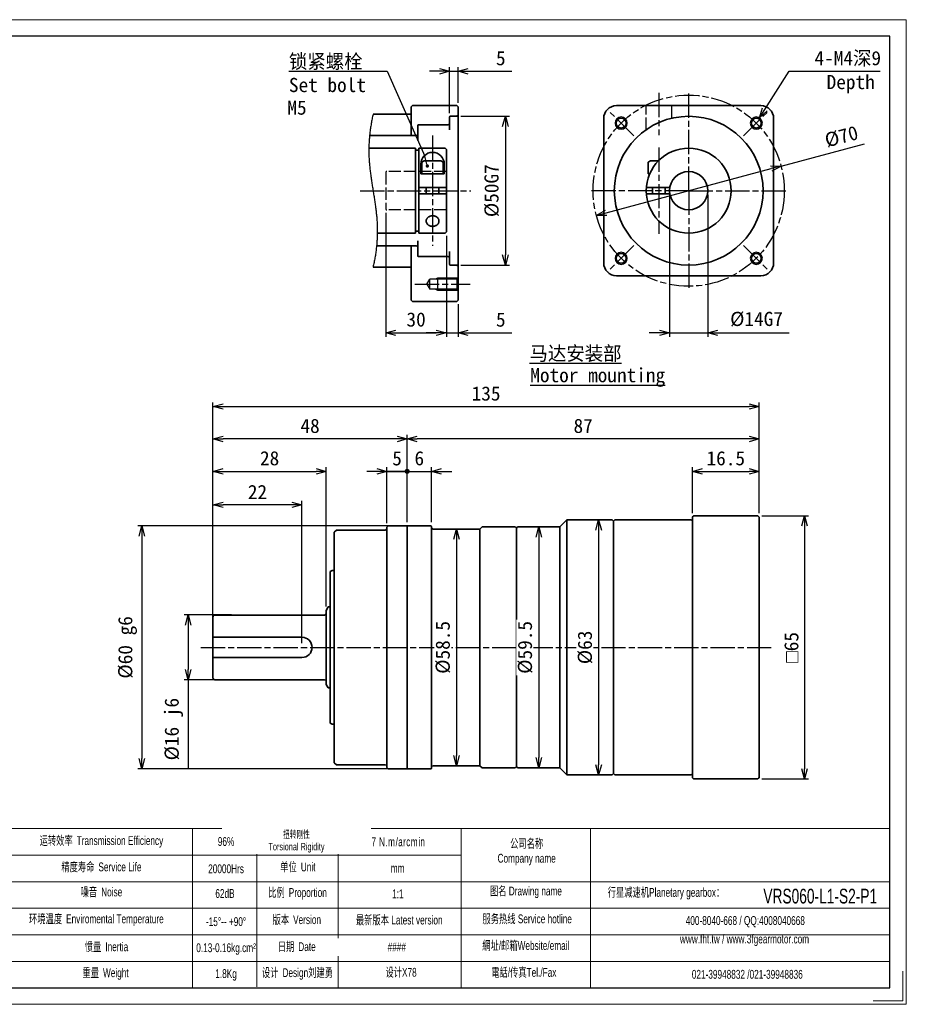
# Model space of a CAD drawing. Header units: millimetres. Extents: x 128 to 472, y 87 to 330.
# Tile 2 of 2: x 253 to 472, y 87 to 330. Entities that reach past the tile are written whole.
import ezdxf
from ezdxf.enums import TextEntityAlignment as Align

# ---------------------------------------------------------------- set-up
doc = ezdxf.new("R2010")
doc.units = ezdxf.units.MM
doc.linetypes.add('AM_ISO02W050x2', pattern=[3.75, 3, -0.75])
doc.linetypes.add('AM_ISO08W050x2', pattern=[9, 6, -0.75, 1.5, -0.75])
for name, color, linetype, lineweight in [('AM_0', 7, 'Continuous', 50), ('AM_1', 131, 'Continuous', 35), ('AM_5', 3, 'Continuous', 25), ('AM_7', 4, 'AM_ISO08W050x2', 25), ('SLD-0', 7, 'Continuous', 18), ('SYMBOL_VR', 7, 'Continuous', 25), ('图框_外框线', 7, 'Continuous', 18)]:
    doc.layers.add(name, color=color, linetype=linetype, lineweight=lineweight)
doc.styles.add('标准', font='arial.ttf', dxfattribs={"width": 0.667})
doc.dimstyles.new('AM_JIS$0', dxfattribs={"dimtxt": 3.5, "dimasz": 2.5, "dimexe": 1, "dimexo": 1, "dimgap": 1.5, "dimtad": 3, "dimdec": 3, "dimdsep": 46, "dimtxsty": 'Standard', "dimblk": 'OPEN30', "dimcen": 0, "dimclrd": 256, "dimclre": 256, "dimclrt": 2, "dimadec": 3, "dimazin": 2, "dimtp": 0.1, "dimtm": 0.1, "dimtfac": 0.71, "dimtdec": 3, "dimtmove": 0, "dimatfit": 3, "dimldrblk": 'OPEN30', "dimfxl": 1, "dimlwd": -1, "dimlwe": -1, "dimarcsym": 1})

# ---------------------------------------------------------------- blocks, each defined once
blk = doc.blocks.new('_Open30')
at = {"color": 0, "linetype": 'ByBlock', "lineweight": -2}
for p, q in [((-1, 0.268), (0, 0)), ((0, 0), (-1, -0.268)), ((0, 0), (-1, 0))]:
    blk.add_line(p, q, dxfattribs=at)
blk = doc.blocks.new('A3-123_アダプタタイプ_ブッシュ無し')
at = {"layer": 'SYMBOL_VR'}
h = blk.add_hatch(color=3, dxfattribs=at)
edge = h.paths.add_edge_path(flags=0)
edge.add_arc((-114.71, -34.03), 0.446, 0, 360)
at = {"layer": 'SYMBOL_VR', "color": 3}
for p, q in [((-109.22, -20.96), (-109.22, -9.63)), ((-107.12, -18.44), (-107.12, -9.63)), ((-148.93, -10.63), (-124.67, -10.63)), ((-124.67, -10.63), (-115.37, -31.62)), ((-111.72, -10.63), (-114.22, -10.63)), ((-109.22, -10.63), (-107.12, -10.63)), ((-104.62, -10.63), (-93.87, -10.63)), ((-31.27, -20.04), (-25.31, -10.63)), ((-25.31, -10.63), (-2.81, -10.63)), ((-128.25, -21.8), (-128.32, -22.1)), ((-128.19, -21.51), (-128.25, -21.8)), ((-128.13, -21.22), (-128.19, -21.51)), ((-106.44, -21.75), (-94.44, -21.75)), ((-128.69, -24.15), (-128.73, -24.44)), ((-128.64, -23.85), (-128.69, -24.15)), ((-128.59, -23.56), (-128.64, -23.85)), ((-128.54, -23.27), (-128.59, -23.56)), ((-128.49, -22.97), (-128.54, -23.27)), ((-128.43, -22.68), (-128.49, -22.97)), ((-128.37, -22.39), (-128.43, -22.68)), ((-128.32, -22.1), (-128.37, -22.39)), ((-95.44, -24.25), (-95.44, -56.01)), ((-128.99, -26.52), (-129.02, -26.81)), ((-128.96, -26.22), (-128.99, -26.52)), ((-128.93, -25.92), (-128.96, -26.22)), ((-128.89, -25.63), (-128.93, -25.92)), ((-128.86, -25.33), (-128.89, -25.63)), ((-128.82, -25.03), (-128.86, -25.33)), ((-128.78, -24.74), (-128.82, -25.03)), ((-128.73, -24.44), (-128.78, -24.74)), ((-129.17, -29.19), (-129.18, -29.49)), ((-129.16, -28.89), (-129.17, -29.19)), ((-129.15, -28.6), (-129.16, -28.89)), ((-129.13, -28.3), (-129.15, -28.6)), ((-129.11, -28), (-129.13, -28.3)), ((-129.09, -27.7), (-129.11, -28)), ((-129.07, -27.41), (-129.09, -27.7)), ((-129.05, -27.11), (-129.07, -27.41)), ((-129.02, -26.81), (-129.05, -27.11)), ((-27.29, -34.03), (-6.66, -28.52)), ((-129.18, -29.49), (-129.18, -29.78)), ((-129.18, -29.78), (-129.18, -30.08)), ((-129.18, -30.08), (-129.18, -30.38)), ((-129.18, -30.38), (-129.18, -30.68)), ((-129.18, -30.68), (-129.17, -30.97)), ((-129.17, -30.97), (-129.17, -31.27)), ((-129.17, -31.27), (-129.15, -31.57)), ((-129.15, -31.57), (-129.14, -31.86)), ((-129.14, -31.86), (-129.13, -32.16)), ((-129.13, -32.16), (-129.11, -32.45)), ((-129.11, -32.45), (-129.09, -32.75)), ((-129.09, -32.75), (-129.07, -33.05)), ((-129.07, -33.05), (-129.04, -33.34)), ((-129.04, -33.34), (-129.02, -33.64)), ((-129.02, -33.64), (-128.99, -33.93)), ((-128.99, -33.93), (-128.96, -34.23)), ((-128.96, -34.23), (-128.93, -34.52)), ((-128.93, -34.52), (-128.9, -34.82)), ((-128.9, -34.82), (-128.86, -35.12)), ((-128.86, -35.12), (-128.83, -35.41)), ((-128.83, -35.41), (-128.79, -35.71)), ((-128.79, -35.71), (-128.75, -36)), ((-128.75, -36), (-128.71, -36.3)), ((-128.71, -36.3), (-128.67, -36.59)), ((-70.54, -45.58), (-29.71, -34.67)), ((-128.67, -36.59), (-128.63, -36.89)), ((-128.63, -36.89), (-128.59, -37.18)), ((-128.59, -37.18), (-128.54, -37.48)), ((-128.54, -37.48), (-128.5, -37.77)), ((-128.5, -37.77), (-128.45, -38.07)), ((-128.45, -38.07), (-128.41, -38.36)), ((-128.41, -38.36), (-128.36, -38.65)), ((-128.36, -38.65), (-128.32, -38.95)), ((-128.32, -38.95), (-128.27, -39.24)), ((-128.27, -39.24), (-128.22, -39.54)), ((-128.22, -39.54), (-128.18, -39.83)), ((-128.18, -39.83), (-128.13, -40.13)), ((-128.13, -40.13), (-128.08, -40.42)), ((-128.08, -40.42), (-128.04, -40.72)), ((-128.04, -40.72), (-127.99, -41.01)), ((-127.99, -41.01), (-127.94, -41.31)), ((-127.94, -41.31), (-127.9, -41.6)), ((-54.85, -41.13), (-54.85, -76.23)), ((-45.4, -41.13), (-45.4, -76.23)), ((-127.9, -41.6), (-127.85, -41.9)), ((-127.85, -41.9), (-127.8, -42.19)), ((-127.8, -42.19), (-127.76, -42.49)), ((-127.76, -42.49), (-127.72, -42.78)), ((-127.72, -42.78), (-127.67, -43.07)), ((-127.67, -43.07), (-127.63, -43.37)), ((-127.63, -43.37), (-127.59, -43.66)), ((-127.59, -43.66), (-127.55, -43.96)), ((-127.55, -43.96), (-127.51, -44.25)), ((-127.51, -44.25), (-127.47, -44.55)), ((-127.47, -44.55), (-127.43, -44.85)), ((-127.43, -44.85), (-127.4, -45.14)), ((-127.4, -45.14), (-127.36, -45.44)), ((-127.36, -45.44), (-127.33, -45.73)), ((-127.33, -45.73), (-127.3, -46.03)), ((-127.3, -46.03), (-127.27, -46.32)), ((-124.98, -45.64), (-124.98, -76.23)), ((-127.27, -46.32), (-127.24, -46.62)), ((-127.24, -46.62), (-127.22, -46.91)), ((-127.22, -46.91), (-127.19, -47.21)), ((-127.19, -47.21), (-127.17, -47.51)), ((-127.17, -47.51), (-127.15, -47.8)), ((-127.15, -47.8), (-127.13, -48.1)), ((-127.13, -48.1), (-127.12, -48.39)), ((-127.12, -48.39), (-127.1, -48.69)), ((-127.1, -48.69), (-127.09, -48.99)), ((-127.09, -51.07), (-127.1, -51.36)), ((-127.09, -48.99), (-127.08, -49.28)), ((-127.08, -50.77), (-127.09, -51.07)), ((-127.08, -49.28), (-127.08, -49.58)), ((-127.08, -49.58), (-127.08, -49.88)), ((-127.08, -49.88), (-127.08, -50.17)), ((-127.08, -50.17), (-127.08, -50.47)), ((-127.08, -50.47), (-127.08, -50.77)), ((-127.24, -53.44), (-127.26, -53.74)), ((-127.21, -53.15), (-127.24, -53.44)), ((-127.19, -52.85), (-127.21, -53.15)), ((-127.16, -52.55), (-127.19, -52.85)), ((-127.14, -52.26), (-127.16, -52.55)), ((-127.13, -51.96), (-127.14, -52.26)), ((-127.11, -51.66), (-127.13, -51.96)), ((-127.1, -51.36), (-127.11, -51.66)), ((-110.01, -51.32), (-110.01, -76.23)), ((-110.01, -51.32), (-110.01, -76.23)), ((-127.53, -55.81), (-127.57, -56.11)), ((-127.48, -55.52), (-127.53, -55.81)), ((-127.44, -55.22), (-127.48, -55.52)), ((-127.4, -54.93), (-127.44, -55.22)), ((-127.36, -54.63), (-127.4, -54.93)), ((-127.33, -54.33), (-127.36, -54.63)), ((-127.3, -54.04), (-127.33, -54.33)), ((-127.26, -53.74), (-127.3, -54.04)), ((-127.94, -58.16), (-128, -58.45)), ((-127.88, -57.87), (-127.94, -58.16)), ((-127.83, -57.58), (-127.88, -57.87)), ((-127.77, -57.28), (-127.83, -57.58)), ((-127.72, -56.99), (-127.77, -57.28)), ((-127.67, -56.7), (-127.72, -56.99)), ((-127.62, -56.4), (-127.67, -56.7)), ((-127.57, -56.11), (-127.62, -56.4)), ((-128.07, -58.74), (-128.13, -59.03)), ((-128, -58.45), (-128.07, -58.74)), ((-106.44, -58.51), (-94.44, -58.51)), ((-114.83, -63.23), (-114.12, -62)), ((-114.83, -63.23), (-114.12, -64.46)), ((-107.32, -62), (-114.12, -62)), ((-114.12, -64.46), (-114.12, -62)), ((-112.12, -64.73), (-112.12, -61.73)), ((-107.32, -64.46), (-114.12, -64.46)), ((-107.12, -68.16), (-107.12, -76.23)), ((-122.48, -75.23), (-112.51, -75.23)), ((-112.51, -75.23), (-115.01, -75.23)), ((-110.01, -75.23), (-107.12, -75.23)), ((-104.62, -75.23), (-93.87, -75.23)), ((-57.35, -75.23), (-59.85, -75.23)), ((-54.85, -75.23), (-45.4, -75.23)), ((-42.9, -75.23), (-25.32, -75.23))]:
    blk.add_line(p, q, dxfattribs=at)
at = {"layer": 'SYMBOL_VR', "color": 4, "linetype": 'AM_ISO08W050x2'}
for p, q in [((-57.48, -15.97), (-57.48, -26.43)), ((-50.12, -40.13), (-50.12, -15.97)), ((-63.65, -26.6), (-70.02, -20.24)), ((-36.6, -26.6), (-30.23, -20.24)), ((-113.43, -26.47), (-113.43, -53.78)), ((-57.48, -29.48), (-57.48, -50.78)), ((-131.28, -40.13), (-103.97, -40.13)), ((-107.12, -40.13), (-107.12, -40.13)), ((-50.12, -40.13), (-74.28, -40.13)), ((-50.12, -40.13), (-25.97, -40.13)), ((-50.12, -40.13), (-50.12, -64.28)), ((-63.65, -53.66), (-70.02, -60.02)), ((-36.6, -53.66), (-30.23, -60.02)), ((-117.83, -63.23), (-104.12, -63.23))]:
    blk.add_line(p, q, dxfattribs=at)
at = {"layer": 'SYMBOL_VR', "color": 4, "lineweight": 35}
for p, q in [((-118.36, -19.12), (-118.68, -19.44)), ((-118.68, -19.44), (-118.68, -26.47)), ((-107.44, -19.12), (-118.36, -19.12)), ((-107.44, -19.12), (-107.12, -19.44)), ((-107.12, -19.44), (-107.12, -67.16)), ((-67.98, -19.12), (-32.27, -19.12)), ((-118.68, -21.22), (-128.13, -21.22)), ((-107.44, -21.75), (-109.01, -21.75)), ((-107.12, -21.43), (-107.44, -21.75)), ((-117.1, -24.06), (-117.1, -27.73)), ((-109.54, -23.85), (-116.89, -23.85)), ((-109.22, -23.53), (-109.54, -23.85)), ((-109.22, -21.96), (-109.22, -25.11)), ((-71.13, -22.27), (-71.13, -57.98)), ((-29.12, -22.27), (-29.12, -57.98)), ((-117.42, -26.47), (-128.99, -26.47)), ((-117.42, -26.47), (-117.1, -26.16)), ((-117.63, -29.63), (-129.18, -29.63)), ((-117.63, -29.63), (-117.63, -50.63)), ((-116.84, -30.15), (-117.63, -30.15)), ((-110.33, -29.63), (-116.84, -29.63)), ((-116.84, -29.63), (-116.84, -50.63)), ((-110.33, -29.63), (-110.01, -29.94)), ((-110.01, -29.94), (-110.01, -50.32)), ((-116.31, -33.56), (-116.31, -35.93)), ((-116.05, -33.09), (-115.51, -32.78)), ((-116.05, -33.09), (-116.05, -35.93)), ((-111.35, -32.78), (-115.51, -32.78)), ((-110.8, -33.09), (-111.35, -32.78)), ((-110.8, -33.09), (-110.8, -35.93)), ((-110.54, -33.56), (-110.54, -35.93)), ((-60.1, -33.09), (-59.56, -32.78)), ((-60.1, -33.09), (-60.1, -35.93)), ((-59.56, -32.78), (-57.62, -32.78)), ((-110.54, -35.93), (-116.31, -35.93)), ((-60.1, -35.93), (-59.75, -35.93)), ((-110.01, -39.34), (-116.84, -39.34)), ((-110.01, -40.92), (-116.84, -40.92)), ((-115, -39.34), (-115, -40.92)), ((-111.85, -39.34), (-111.85, -40.92)), ((-60.6, -39.34), (-54.78, -39.34)), ((-60.6, -40.92), (-54.78, -40.92)), ((-59.05, -39.34), (-59.05, -40.92)), ((-55.9, -39.34), (-55.9, -40.92)), ((-114.99, -47.51), (-115, -47.63)), ((-115, -47.63), (-114.99, -47.74)), ((-114.98, -47.4), (-114.99, -47.51)), ((-114.99, -47.74), (-114.98, -47.86)), ((-114.95, -47.29), (-114.98, -47.4)), ((-114.98, -47.86), (-114.95, -47.97)), ((-114.91, -47.18), (-114.95, -47.29)), ((-114.95, -47.97), (-114.91, -48.08)), ((-114.85, -47.07), (-114.91, -47.18)), ((-114.91, -48.08), (-114.85, -48.18)), ((-114.79, -46.97), (-114.85, -47.07)), ((-114.85, -48.18), (-114.79, -48.28)), ((-114.72, -46.88), (-114.79, -46.97)), ((-114.79, -48.28), (-114.72, -48.38)), ((-114.63, -46.78), (-114.72, -46.88)), ((-114.72, -48.38), (-114.63, -48.47)), ((-114.54, -46.7), (-114.63, -46.78)), ((-114.63, -48.47), (-114.54, -48.56)), ((-114.44, -46.62), (-114.54, -46.7)), ((-114.54, -48.56), (-114.44, -48.63)), ((-114.33, -46.55), (-114.44, -46.62)), ((-114.44, -48.63), (-114.33, -48.7)), ((-114.21, -46.49), (-114.33, -46.55)), ((-114.09, -46.44), (-114.21, -46.49)), ((-113.96, -46.39), (-114.09, -46.44)), ((-113.83, -46.36), (-113.96, -46.39)), ((-113.7, -46.34), (-113.83, -46.36)), ((-113.56, -46.32), (-113.7, -46.34)), ((-113.43, -46.32), (-113.56, -46.32)), ((-113.29, -46.32), (-113.43, -46.32)), ((-113.15, -46.34), (-113.29, -46.32)), ((-113.02, -46.36), (-113.15, -46.34)), ((-112.89, -46.39), (-113.02, -46.36)), ((-112.76, -46.44), (-112.89, -46.39)), ((-112.64, -46.49), (-112.76, -46.44)), ((-112.52, -46.55), (-112.64, -46.49)), ((-112.41, -46.62), (-112.52, -46.55)), ((-112.52, -48.7), (-112.41, -48.63)), ((-112.31, -46.7), (-112.41, -46.62)), ((-112.41, -48.63), (-112.31, -48.56)), ((-112.22, -46.78), (-112.31, -46.7)), ((-112.31, -48.56), (-112.22, -48.47)), ((-112.13, -46.88), (-112.22, -46.78)), ((-112.22, -48.47), (-112.13, -48.38)), ((-112.06, -46.97), (-112.13, -46.88)), ((-112.13, -48.38), (-112.06, -48.28)), ((-112, -47.07), (-112.06, -46.97)), ((-112.06, -48.28), (-112, -48.18)), ((-111.95, -47.18), (-112, -47.07)), ((-112, -48.18), (-111.95, -48.08)), ((-111.9, -47.29), (-111.95, -47.18)), ((-111.95, -48.08), (-111.9, -47.97)), ((-111.87, -47.4), (-111.9, -47.29)), ((-111.9, -47.97), (-111.87, -47.86)), ((-111.86, -47.51), (-111.87, -47.4)), ((-111.87, -47.86), (-111.86, -47.74)), ((-111.85, -47.63), (-111.86, -47.51)), ((-111.86, -47.74), (-111.85, -47.63)), ((-111.85, -47.63), (-111.85, -47.63)), ((-117.63, -50.63), (-127.08, -50.63)), ((-116.84, -50.11), (-117.63, -50.11)), ((-110.33, -50.63), (-116.84, -50.63)), ((-114.33, -48.7), (-114.21, -48.77)), ((-114.21, -48.77), (-114.09, -48.82)), ((-114.09, -48.82), (-113.96, -48.86)), ((-113.96, -48.86), (-113.83, -48.9)), ((-113.83, -48.9), (-113.7, -48.92)), ((-113.7, -48.92), (-113.56, -48.94)), ((-113.56, -48.94), (-113.43, -48.94)), ((-113.43, -48.94), (-113.29, -48.94)), ((-113.29, -48.94), (-113.15, -48.92)), ((-113.15, -48.92), (-113.02, -48.9)), ((-113.02, -48.9), (-112.89, -48.86)), ((-112.89, -48.86), (-112.76, -48.82)), ((-112.76, -48.82), (-112.64, -48.77)), ((-112.64, -48.77), (-112.52, -48.7)), ((-110.33, -50.63), (-110.01, -50.32)), ((-117.1, -56.2), (-117.1, -52.52)), ((-117.42, -53.78), (-127.27, -53.78)), ((-118.68, -67.16), (-118.68, -53.78)), ((-117.42, -53.78), (-117.1, -54.1)), ((-109.22, -58.3), (-109.22, -55.15)), ((-109.54, -56.41), (-116.89, -56.41)), ((-109.22, -56.72), (-109.54, -56.41)), ((-118.68, -59.03), (-128.13, -59.03)), ((-107.44, -58.51), (-109.01, -58.51)), ((-107.12, -58.82), (-107.44, -58.51)), ((-112.12, -61.73), (-112.62, -62)), ((-107.17, -61.73), (-112.12, -61.73)), ((-107.32, -62), (-107.12, -61.66)), ((-107.32, -62), (-107.32, -64.46)), ((-67.98, -61.13), (-32.27, -61.13)), ((-112.12, -64.73), (-112.62, -64.46)), ((-107.17, -64.73), (-112.12, -64.73)), ((-107.32, -64.46), (-107.12, -64.81)), ((-118.68, -67.16), (-118.36, -67.48)), ((-107.44, -67.48), (-118.36, -67.48)), ((-107.44, -67.48), (-107.12, -67.16))]:
    blk.add_line(p, q, dxfattribs=at)
at = {"layer": 'SYMBOL_VR', "color": 6, "linetype": 'AM_ISO02W050x2'}
for p, q in [((-60.63, -25.04), (-60.63, -19.12)), ((-54.32, -22.23), (-54.32, -19.12)), ((-124.98, -35.61), (-124.98, -44.64)), ((-110.01, -35.4), (-124.77, -35.4)), ((-110.01, -44.85), (-124.77, -44.85))]:
    blk.add_line(p, q, dxfattribs=at)
at = {"layer": 'SYMBOL_VR', "color": 3, "linetype": 'Continuous'}
blk.add_line((-114.82, -33.6), (-115.37, -31.62), dxfattribs=at)
at = {"layer": 'SYMBOL_VR', "color": 4, "linetype": 'AM_ISO08W050x2'}
blk.add_circle((-50.12, -40.13), 23.63, dxfattribs=at)
at = {"layer": 'SYMBOL_VR', "color": 4, "lineweight": 35}
for centre, radius in [((-50.12, -40.13), 18.38), ((-66.83, -23.42), 1.23), ((-33.41, -23.42), 1.23), ((-50.12, -40.13), 10.5), ((-50.12, -40.13), 4.73), ((-66.83, -56.84), 1.23), ((-33.41, -56.84), 1.23)]:
    blk.add_circle(centre, radius, dxfattribs=at)
for centre, radius, start, end in [((-67.98, -22.27), 3.15, 90, 180), ((-32.27, -22.27), 3.15, 0, 90), ((-109.01, -21.96), 0.21, 90, 180), ((-116.89, -24.06), 0.21, 90, 180), ((-113.43, -33.56), 2.89, 0, 180), ((-116.89, -56.2), 0.21, 180, 270), ((-109.01, -58.3), 0.21, 180, 270), ((-67.98, -57.98), 3.15, 180, 270), ((-32.27, -57.98), 3.15, 270, 0)]:
    blk.add_arc(centre, radius, start, end, dxfattribs=at)
at = {"layer": 'SYMBOL_VR', "color": 3}
for centre in [(-66.83, -23.42), (-33.41, -23.42), (-66.83, -56.84), (-33.41, -56.84)]:
    blk.add_arc(centre, 1.5, 45, 44.99, dxfattribs=at)
at = {"layer": 'SYMBOL_VR', "color": 6, "linetype": 'AM_ISO02W050x2'}
for centre, start, end in [((-124.77, -35.61), 90, 180), ((-124.77, -44.64), 180, 270)]:
    blk.add_arc(centre, 0.21, start, end, dxfattribs=at)
at = {"layer": 'SYMBOL_VR', "color": 3, "xscale": 2.5, "yscale": 2.5, "zscale": 2.5}
for p in [(-109.22, -10.63), (-110.01, -75.23), (-110.01, -75.23), (-54.85, -75.23)]:
    blk.add_blockref('_Open30', p, dxfattribs=at)
for p, rotation in [((-107.12, -10.63), 180), ((-95.44, -21.75), 90), ((-32.61, -22.15), 237.6322081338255), ((-27.29, -34.03), 14.95479848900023), ((-72.95, -46.23), 194.9547984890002), ((-95.44, -58.51), 270), ((-124.98, -75.23), 180), ((-107.12, -75.23), 180), ((-45.4, -75.23), 180)]:
    blk.add_blockref('_Open30', p, dxfattribs=dict(at, rotation=rotation))
at = {"layer": 'SYMBOL_VR', "color": 2, "insert": (-148.93, -6.43), "char_height": 3.5, "attachment_point": 1}
blk.add_mtext('锁紧螺栓\\PSet bolt', dxfattribs=at)
at = {"layer": 'SYMBOL_VR', "color": 2, "char_height": 3.5, "attachment_point": 1}
for s, width, insert in [('Depth', 27.8992, (-16.03, -11.53)), ('{\\L马达安装部}', 29.3546, (-89.47, -78.57)), ('{\\LMotor mounting}', 35.4402, (-89.27, -83.96))]:
    blk.add_mtext_dynamic_manual_height_columns(s, width=width, gutter_width=17.5, heights=[0], dxfattribs=dict(at, insert=insert))
at = {"layer": 'SYMBOL_VR', "lineweight": 25}
for tag, p in [('2', (-95.37, -7.38)), ('4', (-2.57, -7.38)), ('7', (-95.37, -71.98)), ('5', (-26.82, -71.81))]:
    blk.add_attdef(tag, text='', height=3.5, dxfattribs=at).set_placement(p, align=Align.MIDDLE_RIGHT)
blk.add_attdef('8', text='', height=3.5, dxfattribs=at).set_placement((-149.31, -19.6), align=Align.MIDDLE_LEFT)
blk.add_attdef('3', text='', height=3.5, rotation=14.9548, dxfattribs=at).set_placement((-8.37, -25.62), align=Align.MIDDLE_RIGHT)
blk.add_attdef('1', text='', height=3.5, rotation=90, dxfattribs=at).set_placement((-98.86, -40.13), align=Align.MIDDLE)
blk.add_attdef('6', text='', height=3.5, dxfattribs=at).set_placement((-117.5, -71.98), align=Align.MIDDLE)
blk = doc.blocks.new('*D59')
at = {"layer": 'AM_5', "linetype": 'ByBlock'}
for p, q in [((300.67, 183.84), (300.67, 235.84)), ((303.17, 234.84), (433.17, 234.84)), ((435.67, 208.54), (435.67, 235.84))]:
    blk.add_line(p, q, dxfattribs=at)
at = {"layer": 'Defpoints', "color": 0}
for p in [(435.67, 234.84), (435.67, 207.54), (300.67, 182.84)]:
    blk.add_point(p, dxfattribs=at)
at = {"layer": 'AM_5', "xscale": 2.5, "yscale": 2.5, "zscale": 2.5, "rotation": 180}
blk.add_blockref('_Open30', (300.67, 234.84), dxfattribs=at)
at = {"layer": 'AM_5', "xscale": 2.5, "yscale": 2.5, "zscale": 2.5}
blk.add_blockref('_Open30', (435.67, 234.84), dxfattribs=at)
at = {"layer": 'AM_5', "color": 2, "insert": (368.17, 238.05), "char_height": 3.5, "attachment_point": 5}
blk.add_mtext('135', dxfattribs=at)
blk = doc.blocks.new('*D60')
at = {"layer": 'AM_5', "linetype": 'ByBlock'}
for p, q in [((300.67, 183.84), (300.67, 219.84)), ((328.67, 185.47), (328.67, 219.84)), ((303.17, 218.84), (326.17, 218.84))]:
    blk.add_line(p, q, dxfattribs=at)
at = {"layer": 'Defpoints', "color": 0}
for p in [(328.67, 218.84), (300.67, 182.84), (328.67, 184.47)]:
    blk.add_point(p, dxfattribs=at)
at = {"layer": 'AM_5', "xscale": 2.5, "yscale": 2.5, "zscale": 2.5, "rotation": 180}
blk.add_blockref('_Open30', (300.67, 218.84), dxfattribs=at)
at = {"layer": 'AM_5', "xscale": 2.5, "yscale": 2.5, "zscale": 2.5}
blk.add_blockref('_Open30', (328.67, 218.84), dxfattribs=at)
at = {"layer": 'AM_5', "color": 2, "insert": (314.67, 222.05), "char_height": 3.5, "attachment_point": 5}
blk.add_mtext('28', dxfattribs=at)
blk = doc.blocks.new('GENDOT')
blk.add_line((0, 0), (-1, 0))
blk.add_lwpolyline([(-0.125, 0, 0.25, 0.25, 1), (0.125, 0, 0.25, 0.25, 1)], format="xyseb", close=True)
blk = doc.blocks.new('*D61')
at = {"layer": 'AM_5', "linetype": 'ByBlock'}
for p, q in [((343.67, 206.04), (343.67, 219.84)), ((348.67, 206.24), (348.67, 219.84)), ((341.17, 218.84), (338.67, 218.84)), ((343.67, 218.84), (348.67, 218.84)), ((351.17, 218.84), (353.67, 218.84))]:
    blk.add_line(p, q, dxfattribs=at)
at = {"layer": 'Defpoints', "color": 0}
for p in [(348.67, 218.84), (343.67, 205.04), (348.67, 205.24)]:
    blk.add_point(p, dxfattribs=at)
at = {"layer": 'AM_5', "xscale": 2.5, "yscale": 2.5, "zscale": 2.5}
blk.add_blockref('_Open30', (343.67, 218.84), dxfattribs=at)
at = {"layer": 'AM_5', "xscale": 2.5, "yscale": 2.5, "zscale": 2.5, "rotation": 180}
blk.add_blockref('GENDOT', (348.67, 218.84), dxfattribs=at)
at = {"layer": 'AM_5', "color": 2, "insert": (346.17, 222.03), "char_height": 3.5, "attachment_point": 5}
blk.add_mtext('5', dxfattribs=at)
blk = doc.blocks.new('*D62')
at = {"layer": 'AM_5', "linetype": 'ByBlock'}
for p, q in [((348.67, 206.24), (348.67, 219.84)), ((354.67, 206.24), (354.67, 219.84)), ((346.17, 218.84), (343.67, 218.84)), ((348.67, 218.84), (354.67, 218.84)), ((357.17, 218.84), (359.67, 218.84))]:
    blk.add_line(p, q, dxfattribs=at)
at = {"layer": 'Defpoints', "color": 0}
for p in [(354.67, 218.84), (348.67, 205.24), (354.67, 205.24)]:
    blk.add_point(p, dxfattribs=at)
at = {"layer": 'AM_5', "xscale": 2.5, "yscale": 2.5, "zscale": 2.5}
blk.add_blockref('GENDOT', (348.67, 218.84), dxfattribs=at)
at = {"layer": 'AM_5', "xscale": 2.5, "yscale": 2.5, "zscale": 2.5, "rotation": 180}
blk.add_blockref('_Open30', (354.67, 218.84), dxfattribs=at)
at = {"layer": 'AM_5', "color": 2, "insert": (351.67, 222.05), "char_height": 3.5, "attachment_point": 5}
blk.add_mtext('6', dxfattribs=at)
blk = doc.blocks.new('*D63')
at = {"layer": 'AM_5', "linetype": 'ByBlock'}
for p, q in [((300.67, 183.84), (300.67, 227.84)), ((346.17, 226.84), (303.17, 226.84)), ((348.67, 206.24), (348.67, 227.84))]:
    blk.add_line(p, q, dxfattribs=at)
at = {"layer": 'Defpoints', "color": 0}
for p in [(300.67, 226.84), (348.67, 205.24), (300.67, 182.84)]:
    blk.add_point(p, dxfattribs=at)
at = {"layer": 'AM_5', "xscale": 2.5, "yscale": 2.5, "zscale": 2.5, "rotation": 180}
blk.add_blockref('_Open30', (300.67, 226.84), dxfattribs=at)
at = {"layer": 'AM_5', "xscale": 2.5, "yscale": 2.5, "zscale": 2.5}
blk.add_blockref('_Open30', (348.67, 226.84), dxfattribs=at)
at = {"layer": 'AM_5', "color": 2, "insert": (324.67, 230.05), "char_height": 3.5, "attachment_point": 5}
blk.add_mtext('48', dxfattribs=at)
blk = doc.blocks.new('*D64')
at = {"layer": 'AM_5', "linetype": 'ByBlock'}
for p, q in [((359.87, 204.59), (359.87, 204.59)), ((360.87, 202.09), (360.87, 148.59)), ((359.87, 146.09), (359.87, 146.09))]:
    blk.add_line(p, q, dxfattribs=at)
at = {"layer": 'Defpoints', "color": 0}
for p in [(360.87, 204.59), (360.87, 146.09), (360.87, 146.09)]:
    blk.add_point(p, dxfattribs=at)
at = {"layer": 'AM_5', "xscale": 2.5, "yscale": 2.5, "zscale": 2.5}
for p, rotation in [((360.87, 204.59), 90), ((360.87, 146.09), 270)]:
    blk.add_blockref('_Open30', p, dxfattribs=dict(at, rotation=rotation))
at = {"layer": 'AM_5', "color": 2, "insert": (357.53, 175.34), "char_height": 3.5, "attachment_point": 5, "rotation": 90, "bg_fill": 3, "box_fill_scale": 1.1, "bg_fill_color": 257, "bg_fill_transparency": 0}
blk.add_mtext('%%C58.5', dxfattribs=at)
blk = doc.blocks.new('*D65')
at = {"layer": 'AM_5', "linetype": 'ByBlock'}
for p, q in [((380.19, 205.09), (380.19, 205.09)), ((381.19, 202.59), (381.19, 148.09)), ((380.19, 145.59), (380.19, 145.59))]:
    blk.add_line(p, q, dxfattribs=at)
at = {"layer": 'Defpoints', "color": 0}
for p in [(381.19, 205.09), (381.19, 145.59), (381.19, 145.59)]:
    blk.add_point(p, dxfattribs=at)
at = {"layer": 'AM_5', "xscale": 2.5, "yscale": 2.5, "zscale": 2.5}
for p, rotation in [((381.19, 205.09), 90), ((381.19, 145.59), 270)]:
    blk.add_blockref('_Open30', p, dxfattribs=dict(at, rotation=rotation))
at = {"layer": 'AM_5', "color": 2, "insert": (377.85, 175.34), "char_height": 3.5, "attachment_point": 5, "rotation": 90, "bg_fill": 3, "box_fill_scale": 1.1, "bg_fill_color": 257, "bg_fill_transparency": 0}
blk.add_mtext('%%C59.5', dxfattribs=at)
blk = doc.blocks.new('*D66')
at = {"layer": 'AM_5', "linetype": 'ByBlock'}
for p, q in [((394.77, 206.84), (397, 206.84)), ((396, 204.34), (396, 146.34)), ((394.77, 143.84), (397, 143.84))]:
    blk.add_line(p, q, dxfattribs=at)
at = {"layer": 'Defpoints', "color": 0}
for p in [(393.77, 206.84), (393.77, 143.84), (396, 143.84)]:
    blk.add_point(p, dxfattribs=at)
at = {"layer": 'AM_5', "xscale": 2.5, "yscale": 2.5, "zscale": 2.5}
for p, rotation in [((396, 206.84), 90), ((396, 143.84), 270)]:
    blk.add_blockref('_Open30', p, dxfattribs=dict(at, rotation=rotation))
at = {"layer": 'AM_5', "color": 2, "insert": (392.66, 175.34), "char_height": 3.5, "attachment_point": 5, "rotation": 90, "bg_fill": 3, "box_fill_scale": 1.1, "bg_fill_color": 257, "bg_fill_transparency": 0}
blk.add_mtext('%%C63', dxfattribs=at)
blk = doc.blocks.new('*D67')
at = {"layer": 'AM_5', "linetype": 'ByBlock'}
for p, q in [((436.37, 207.84), (447.9, 207.84)), ((446.9, 205.34), (446.9, 145.34)), ((436.37, 142.84), (447.9, 142.84))]:
    blk.add_line(p, q, dxfattribs=at)
at = {"layer": 'Defpoints', "color": 0}
for p in [(435.37, 207.84), (435.37, 142.84), (446.9, 142.84)]:
    blk.add_point(p, dxfattribs=at)
at = {"layer": 'AM_5', "xscale": 2.5, "yscale": 2.5, "zscale": 2.5}
for p, rotation in [((446.9, 207.84), 90), ((446.9, 142.84), 270)]:
    blk.add_blockref('_Open30', p, dxfattribs=dict(at, rotation=rotation))
at = {"layer": 'AM_5', "color": 2, "insert": (443.65, 175.34), "char_height": 3.5, "attachment_point": 5, "rotation": 90}
blk.add_mtext('{\\Famgdt|c134;o}65', dxfattribs=at)
blk = doc.blocks.new('*D68')
at = {"layer": 'AM_5', "linetype": 'ByBlock'}
for p, q in [((419.17, 208.54), (419.17, 219.84)), ((435.67, 208.54), (435.67, 219.84)), ((421.67, 218.84), (433.17, 218.84))]:
    blk.add_line(p, q, dxfattribs=at)
at = {"layer": 'Defpoints', "color": 0}
for p in [(435.67, 218.84), (419.17, 207.54), (435.67, 207.54)]:
    blk.add_point(p, dxfattribs=at)
at = {"layer": 'AM_5', "xscale": 2.5, "yscale": 2.5, "zscale": 2.5, "rotation": 180}
blk.add_blockref('_Open30', (419.17, 218.84), dxfattribs=at)
at = {"layer": 'AM_5', "xscale": 2.5, "yscale": 2.5, "zscale": 2.5}
blk.add_blockref('_Open30', (435.67, 218.84), dxfattribs=at)
at = {"layer": 'AM_5', "color": 2, "insert": (427.42, 222.05), "char_height": 3.5, "attachment_point": 5}
blk.add_mtext('16.5', dxfattribs=at)
blk = doc.blocks.new('*D69')
at = {"layer": 'AM_5', "linetype": 'ByBlock'}
for p, q in [((348.67, 206.24), (348.67, 227.84)), ((433.17, 226.84), (351.17, 226.84)), ((435.67, 208.54), (435.67, 227.84))]:
    blk.add_line(p, q, dxfattribs=at)
at = {"layer": 'Defpoints', "color": 0}
for p in [(348.67, 226.84), (435.67, 207.54), (348.67, 205.24)]:
    blk.add_point(p, dxfattribs=at)
at = {"layer": 'AM_5', "xscale": 2.5, "yscale": 2.5, "zscale": 2.5, "rotation": 180}
blk.add_blockref('_Open30', (348.67, 226.84), dxfattribs=at)
at = {"layer": 'AM_5', "xscale": 2.5, "yscale": 2.5, "zscale": 2.5}
blk.add_blockref('_Open30', (435.67, 226.84), dxfattribs=at)
at = {"layer": 'AM_5', "color": 2, "insert": (392.17, 230.05), "char_height": 3.5, "attachment_point": 5}
blk.add_mtext('87', dxfattribs=at)
blk = doc.blocks.new('*D70')
at = {"layer": 'AM_5', "linetype": 'ByBlock'}
for p, q in [((300.67, 182.47), (300.67, 211.54)), ((320.17, 210.54), (303.17, 210.54)), ((322.67, 176.34), (322.67, 211.54))]:
    blk.add_line(p, q, dxfattribs=at)
at = {"layer": 'Defpoints', "color": 0}
for p in [(300.67, 210.54), (300.67, 181.47), (322.67, 175.34)]:
    blk.add_point(p, dxfattribs=at)
at = {"layer": 'AM_5', "xscale": 2.5, "yscale": 2.5, "zscale": 2.5, "rotation": 180}
blk.add_blockref('_Open30', (300.67, 210.54), dxfattribs=at)
at = {"layer": 'AM_5', "xscale": 2.5, "yscale": 2.5, "zscale": 2.5}
blk.add_blockref('_Open30', (322.67, 210.54), dxfattribs=at)
at = {"layer": 'AM_5', "color": 2, "insert": (311.67, 213.74), "char_height": 3.5, "attachment_point": 5}
blk.add_mtext('22', dxfattribs=at)
blk = doc.blocks.new('*D71')
at = {"layer": 'AM_5', "linetype": 'ByBlock'}
for p, q in [((305.21, 183.34), (293.54, 183.34)), ((294.54, 180.84), (294.54, 169.84)), ((305.21, 167.34), (293.54, 167.34)), ((294.54, 167.34), (294.54, 145.42))]:
    blk.add_line(p, q, dxfattribs=at)
at = {"layer": 'Defpoints', "color": 0}
for p in [(306.21, 183.34), (294.54, 167.34), (306.21, 167.34)]:
    blk.add_point(p, dxfattribs=at)
at = {"layer": 'AM_5', "xscale": 2.5, "yscale": 2.5, "zscale": 2.5}
for p, rotation in [((294.54, 183.34), 90), ((294.54, 167.34), 270)]:
    blk.add_blockref('_Open30', p, dxfattribs=dict(at, rotation=rotation))
at = {"layer": 'AM_5', "color": 2, "insert": (290.99, 155.13), "char_height": 3.5, "attachment_point": 5, "rotation": 90}
blk.add_mtext('%%C16{}{\\C2; j6}', dxfattribs=at)
blk = doc.blocks.new('*D72')
at = {"layer": 'AM_5', "linetype": 'ByBlock'}
for p, q in [((344.16, 205.34), (282.1, 205.34)), ((283.1, 202.84), (283.1, 147.84)), ((344.29, 145.34), (282.1, 145.34))]:
    blk.add_line(p, q, dxfattribs=at)
at = {"layer": 'Defpoints', "color": 0}
for p in [(345.16, 205.34), (283.1, 145.34), (345.29, 145.34)]:
    blk.add_point(p, dxfattribs=at)
at = {"layer": 'AM_5', "xscale": 2.5, "yscale": 2.5, "zscale": 2.5}
for p, rotation in [((283.1, 205.34), 90), ((283.1, 145.34), 270)]:
    blk.add_blockref('_Open30', p, dxfattribs=dict(at, rotation=rotation))
at = {"layer": 'AM_5', "color": 2, "insert": (279.56, 175.34), "char_height": 3.5, "attachment_point": 5, "rotation": 90}
blk.add_mtext('%%C60{}{\\C2; g6}', dxfattribs=at)

msp = doc.modelspace()

# ---------------------------------------------------------------- linework, layer by layer
at = {"layer": 'AM_1'}
for p, q in [((388.1669, 206.837), (386.4169, 205.087)), ((399.3669, 206.837), (388.1669, 206.837)), ((388.1669, 206.837), (388.1669, 143.837)), ((399.6669, 206.537), (399.3669, 206.837)), ((399.9669, 206.837), (399.6669, 206.537)), ((418.8669, 206.837), (399.9669, 206.837)), ((419.1669, 206.537), (418.8669, 206.837)), ((419.1669, 143.137), (419.1669, 207.537)), ((435.3669, 207.837), (419.4669, 207.837)), ((435.6669, 143.137), (435.6669, 207.537)), ((343.9669, 205.337), (343.6669, 205.037)), ((343.6669, 205.037), (343.6669, 145.637)), ((348.7669, 205.337), (343.9669, 205.337)), ((348.6669, 201.7567), (348.6669, 205.237)), ((348.7669, 205.337), (354.5669, 205.337)), ((354.6669, 201.7567), (354.6669, 205.237)), ((366.6669, 204.587), (355.0669, 204.587)), ((367.1669, 205.087), (366.6669, 204.587)), ((366.6669, 204.587), (366.6669, 146.087)), ((375.3669, 205.087), (367.1669, 205.087)), ((375.6669, 204.787), (375.3669, 205.087)), ((375.9669, 205.087), (375.6669, 204.787)), ((375.6669, 204.787), (375.6669, 145.887)), ((386.4169, 205.087), (375.9669, 205.087)), ((386.4169, 205.087), (386.4169, 145.587)), ((399.6669, 206.537), (399.6669, 144.137)), ((331.1669, 204.337), (330.6669, 203.837)), ((330.6669, 203.837), (330.6669, 146.837)), ((343.2669, 204.337), (331.1669, 204.337)), ((348.6669, 148.9173), (348.6669, 201.7567)), ((354.6669, 148.9173), (354.6669, 201.7567)), ((330.1669, 194.337), (329.6669, 194.0483)), ((329.6669, 194.0483), (329.6669, 175.337)), ((330.6669, 194.337), (330.1669, 194.337)), ((329.1669, 185.337), (328.6669, 184.471)), ((329.6669, 185.337), (329.1669, 185.337)), ((300.6669, 167.837), (300.6669, 182.837)), ((328.2669, 183.337), (301.1669, 183.337)), ((328.6669, 184.471), (328.6669, 166.203)), ((300.6669, 177.837), (322.6669, 177.837)), ((329.6669, 175.337), (329.6669, 156.6257)), ((322.6669, 172.837), (300.6669, 172.837)), ((301.1669, 167.337), (328.2669, 167.337)), ((328.6669, 166.203), (329.1669, 165.337)), ((329.1669, 165.337), (329.6669, 165.337)), ((329.6669, 156.6257), (330.1669, 156.337)), ((330.1669, 156.337), (330.6669, 156.337)), ((348.6669, 145.437), (348.6669, 148.9173)), ((354.6669, 145.437), (354.6669, 148.9173)), ((330.6669, 146.837), (331.1669, 146.337)), ((331.1669, 146.337), (343.2669, 146.337)), ((355.0669, 146.087), (366.6669, 146.087)), ((366.6669, 146.087), (367.1669, 145.587)), ((343.6669, 145.637), (343.9669, 145.337)), ((343.9669, 145.337), (348.7669, 145.337)), ((348.7669, 145.337), (354.5669, 145.337)), ((367.1669, 145.587), (375.3669, 145.587)), ((375.3669, 145.587), (375.6669, 145.887)), ((375.6669, 145.887), (375.9669, 145.587)), ((375.9669, 145.587), (386.4169, 145.587)), ((386.4169, 145.587), (388.1669, 143.837)), ((388.1669, 143.837), (399.3669, 143.837)), ((399.3669, 143.837), (399.6669, 144.137)), ((399.6669, 144.137), (399.9669, 143.837)), ((399.9669, 143.837), (418.8669, 143.837)), ((418.8669, 143.837), (419.1669, 144.137)), ((419.4669, 142.837), (435.3669, 142.837))]:
    msp.add_line(p, q, dxfattribs=at)
for centre, radius, start, end in [((343.2669, 204.737), 0.4, 270, 0), ((355.0669, 204.987), 0.4, 180, 270), ((301.1669, 182.837), 0.5, 90, 180), ((328.2669, 183.737), 0.4, 270, 0), ((322.6669, 175.337), 2.5, 270, 90), ((301.1669, 167.837), 0.5, 180, 270), ((328.2669, 166.937), 0.4, 0, 90), ((343.2669, 145.937), 0.4, 0, 90), ((355.0669, 145.687), 0.4, 90, 180)]:
    msp.add_arc(centre, radius, start, end, dxfattribs=at)
for points in [[(419.4669, 207.837), (419.3669, 207.737), (419.2669, 207.637), (419.1669, 207.537)], [(435.6669, 207.537), (435.5669, 207.637), (435.4669, 207.737), (435.3669, 207.837)], [(348.6669, 205.237), (348.7003, 205.2703), (348.7336, 205.3036), (348.7669, 205.337)], [(354.5669, 205.337), (354.6003, 205.3036), (354.6336, 205.2703), (354.6669, 205.237)], [(348.6669, 145.437), (348.7003, 145.4037), (348.7336, 145.3703), (348.7669, 145.337)], [(354.5669, 145.337), (354.6003, 145.3703), (354.6336, 145.4037), (354.6669, 145.437)], [(419.1669, 143.137), (419.2669, 143.037), (419.3669, 142.937), (419.4669, 142.837)], [(435.3669, 142.837), (435.4669, 142.937), (435.5669, 143.037), (435.6669, 143.137)]]:
    msp.add_open_spline(points, degree=3, dxfattribs=at)
at = {"layer": 'AM_7'}
msp.add_line((297.6669, 175.337), (438.6669, 175.337), dxfattribs=at)
at = {"layer": 'SLD-0'}
msp.add_line((295.5791, 130.5568), (295.5791, 91.2342), dxfattribs=at)
at = {"layer": '图框_外框线'}
for p, q in [((158.3619, 130.5568), (467.9443, 130.5568)), ((311.4903, 130.5568), (311.4903, 91.4523)), ((331.5782, 130.5568), (331.5782, 91.2342)), ((362.0214, 130.5568), (362.0214, 91.2342)), ((393.9866, 130.5568), (393.9866, 91.2342)), ((188.0298, 123.9958), (362.0214, 123.9958)), ((158.3619, 117.4348), (467.9443, 117.4348)), ((188.0298, 110.8738), (467.9443, 110.8738)), ((188.0298, 104.3128), (467.9443, 104.3128)), ((188.0298, 97.7518), (467.9443, 97.7518))]:
    msp.add_line(p, q, dxfattribs=at)
at = {"layer": '图框_外框线', "color": 3}
msp.add_lwpolyline([(127.9684, 87.1381), (472.0403, 87.1381), (472.0403, 330.4461), (127.9684, 330.4461)], close=True, dxfattribs=at)
at = {"layer": '图框_外框线', "color": 3, "lineweight": 25}
msp.add_lwpolyline([(148.4489, 91.2342), (467.9443, 91.2342), (467.9443, 326.35), (148.4489, 326.35)], close=True, dxfattribs=at)
at = {"layer": '图框_外框线', "color": 3}
msp.add_lwpolyline([(471.2211, 95.3303), (471.2211, 87.9573), (463.8482, 87.9573)], dxfattribs=at)

# ---------------------------------------------------------------- block references
at = {"layer": 'AM_0'}
msp.add_blockref('A3-123_アダプタタイプ_ブッシュ無し', (468.3724, 328.3211), dxfattribs=at).add_auto_attribs({'1': '%%c50G7', '2': '5', '3': '%%c70', '4': '4-M4深9', '5': '%%c14G7', '6': '30', '7': '5', '8': 'M5'})

# ---------------------------------------------------------------- texts
at = {"layer": 'SLD-0', "color": 1, "attachment_point": 2, "style": '标准'}
for s, insert, char_height, width in [('{\\fSimSun|b0|i0|c134|p2;运转效率 }Transmission Efficiency', (273.1013, 128.6855), 2.187, 37.164901), ('96%', (303.9053, 128.4622), 2.187, 27.968853), ('{\\fSimSun|b0|i0|c134|p2;公司名称}\\PCompany name', (378.2067, 127.9667), 2.187, 27.968853), ('{\\fSimSun|b0|i0|c134|p2;精度寿命 }Service Life', (273.1013, 122.1859), 2.187, 37.164901), ('20000Hrs', (303.9053, 121.7216), 2.187, 27.968853), ('{\\fSimSun|b0|i0|c134|p2;单位 }Unit', (321.6531, 122.1773), 2.187, 27.968853), ('mm', (346.3109, 121.8676), 2.187, 27.968853), ('{\\fSimSun|b0|i0|c134|p2;噪音 }Noise', (273.1013, 115.9994), 2.187, 37.164901), ('62dB', (303.636, 115.6169), 2.187, 27.968853), ('{\\fSimSun|b0|i0|c134|p2;比例 }Proportion', (321.5729, 115.8496), 2.187, 27.968853), ('1:1', (346.3648, 115.5246), 2.187, 27.968853), ('{\\fSimSun|b0|i0|c134|p2;图名} Drawing name', (378.0273, 116.2254), 2.187, 27.968853), ('  {\\fSimSun|b0|i0|c134|p2;行星减速机}Planetary gearbox{\\fSimSun|b0|i0|c134|p2;：}', (412.078, 115.8927), 2.187, 40.381075), ('\\pxt3;{\\C256;VRS060-L1-S2-P1}', (450.7694, 115.6973), 3.645, 27.968853), ('{\\fSimSun|b0|i0|c134|p2;环境温度 }Enviromental Temperature', (271.8475, 109.3431), 2.187, 37.164901), ('{\\fSimSun|b0|i0|c134|p2;服务热线} Service hotline', (378.3375, 109.3484), 2.187, 27.968853), ('-15%%D-- +90%%D', (303.9053, 108.662), 2.187, 27.968853), ('{\\fSimSun|b0|i0|c134|p2;版本 }Version', (321.3929, 109.152), 2.187, 27.968853), ('{\\fSimSun|b0|i0|c134|p2;最新版本} Latest version', (346.7056, 109.0565), 2.187, 27.968853), ('400-8040-668 / QQ:4008040668', (432.2478, 108.9306), 2.187, 48.812049), ('{\\fSimSun|b0|i0|c134|p2;惯量 }Inertia', (274.3551, 102.4519), 2.187, 37.164901), ('0.13-0.16kg.cm²', (303.9053, 102.214), 2.187, 27.968853), ('{\\fSimSun|b0|i0|c134|p2;日期 }Date', (321.3711, 102.4785), 2.187, 27.968853), ('{\\fSimSun|b0|i0|c134|p2;網址}/{\\fSimSun|b0|i0|c134|p2;邮箱}Website/email', (377.9969, 102.7593), 2.187, 27.968853), ('www.fht.tw / www.3fgearmotor.com ', (432.0462, 104.3753), 2.187, 36.868178), ('{\\fSimSun|b0|i0|c134|p2;重量 }Weight', (274.12, 96.0306), 2.187, 37.164901), ('1.8Kg', (303.9053, 95.8186), 2.187, 27.968853), ('{\\fSimSun|b0|i0|c134|p2;设计 }Design{\\fSimSun|b0|i0|c134|p2;刘建勇}', (321.5509, 96.0542), 2.187, 27.968853), ('{\\fSimSun|b0|i0|c134|p2;设计}X78', (347.1641, 96.1406), 2.187, 27.968853), ('{\\fSimSun|b0|i0|c134|p2;電話}/{\\fSimSun|b0|i0|c134|p2;传真}Tel./Fax', (377.5069, 96.1189), 2.187, 27.968853), ('021-39948832 /021-39948836 ', (432.7356, 95.6407), 2.187, 27.968853)]:
    msp.add_mtext(s, dxfattribs=dict(at, insert=insert, char_height=char_height, width=width))

# ---------------------------------------------------------------- dimensions: what is measured, and where the dimension line sits
at = {"layer": 'AM_5'}
for base, p1, p2, picture, middle in [((435.6669, 234.837), (300.6669, 182.837), (435.6669, 207.537), '*D59', (368.1669, 238.0479)), ((300.6669, 226.837), (348.6669, 205.237), (300.6669, 182.837), '*D63', (324.6669, 230.0479)), ((328.6669, 218.837), (300.6669, 182.837), (328.6669, 184.471), '*D60', (314.6669, 222.0479)), ((435.6669, 218.837), (419.1669, 207.537), (435.6669, 207.537), '*D68', (427.4169, 222.0479)), ((300.6669, 210.5444), (322.6669, 175.337), (300.6669, 181.4684), '*D70', (311.6669, 213.7357))]:
    dim = msp.add_linear_dim(base=base, p1=p1, p2=p2, dimstyle='AM_JIS$0', dxfattribs=at)
    dim.commit()
    dim.dimension.update_dxf_attribs({"geometry": picture, "text_midpoint": middle})
for base, p1, p2, override, picture, middle in [((348.6669, 218.837), (343.6669, 205.037), (348.6669, 205.237), {"dimblk1": 'Open30', "dimblk2": 'GENDOT', "dimsah": 1}, '*D61', (346.1669, 222.0283)), ((354.6669, 218.837), (348.6669, 205.237), (354.6669, 205.237), {"dimblk1": 'GENDOT', "dimblk2": 'Open30', "dimsah": 1}, '*D62', (351.6669, 222.0479))]:
    dim = msp.add_linear_dim(base=base, p1=p1, p2=p2, dimstyle='AM_JIS$0', override=override, dxfattribs=at)
    dim.commit()
    dim.dimension.update_dxf_attribs({"geometry": picture, "text_midpoint": middle})
dim = msp.add_linear_dim(base=(446.9034, 142.837), p1=(435.3669, 207.837), p2=(435.3669, 142.837), angle=90, dimstyle='AM_JIS$0', override={"dimpost": '{\\Famgdt|c134;o}<>'}, dxfattribs=at)
dim.commit()
dim.dimension.update_dxf_attribs({"geometry": '*D67', "text_midpoint": (443.6534, 175.337)})
for base, p1, p2, text, picture, middle in [((283.1005, 145.337), (345.161, 205.337), (345.2939, 145.337), '<>{}{\\C2; g6}', '*D72', (279.5572, 175.337)), ((294.5444, 167.337), (306.2134, 183.337), (306.2134, 167.337), '<>{}{\\C2; j6}', '*D71', (290.9913, 155.1269))]:
    dim = msp.add_linear_dim(base=base, p1=p1, p2=p2, angle=90, text=text, dimstyle='AM_JIS$0', override={"dimpost": '%%C<>', "dimtp": 0.1, "dimtm": 0.1, "dimtdec": 3, "dimtzin": 8}, dxfattribs=at)
    dim.commit()
    dim.dimension.update_dxf_attribs({"geometry": picture, "text_midpoint": middle})

# ---------------------------------------------------------------- next in the draw order: texts
at = {"layer": 'SLD-0', "color": 1, "char_height": 2.187, "width": 27.968853, "attachment_point": 2, "style": '标准', "bg_fill": 2}
for s, insert in [('{\\T1.1;7 N.m/arcmin}', (346.5016, 128.3833)), ('####', (346.1012, 102.3805))]:
    msp.add_mtext(s, dxfattribs=dict(at, insert=insert))

# ---------------------------------------------------------------- next in the draw order: dimensions: what is measured, and where the dimension line sits
at = {"layer": 'AM_5'}
dim = msp.add_linear_dim(base=(396.0025, 143.837), p1=(393.7669, 206.837), p2=(393.7669, 143.837), angle=90, dimstyle='AM_JIS$0', override={"dimpost": '%%C<>', "dimtfill": 1}, dxfattribs=at)
dim.commit()
dim.dimension.update_dxf_attribs({"geometry": '*D66', "text_midpoint": (396.0025, 175.337), "dimtype": 160})
for base, p1, p2, picture, middle in [((360.8669, 146.087), (360.8669, 204.587), (360.8669, 146.087), '*D64', (357.5282, 175.337)), ((381.1919, 145.587), (381.1919, 205.087), (381.1919, 145.587), '*D65', (377.8532, 175.337))]:
    dim = msp.add_linear_dim(base=base, p1=p1, p2=p2, angle=90, dimstyle='AM_JIS$0', override={"dimpost": '%%C<>', "dimtfill": 1}, dxfattribs=at)
    dim.commit()
    dim.dimension.update_dxf_attribs({"geometry": picture, "text_midpoint": middle})

# ---------------------------------------------------------------- next in the draw order: texts
at = {"layer": 'SLD-0', "color": 1, "insert": (321.3179, 130.0492), "char_height": 1.8225, "width": 34.989331, "attachment_point": 2, "style": '标准', "bg_fill": 2}
msp.add_mtext('{\\f宋体|b0|i0|c134|p2;\\W0.65;扭转刚性 \\P\\fArial|b0|i0|c0|p34;Torsional Rigidity}', dxfattribs=at)

# ---------------------------------------------------------------- next in the draw order: dimensions: what is measured, and where the dimension line sits
at = {"layer": 'AM_5'}
dim = msp.add_linear_dim(base=(348.6669, 226.837), p1=(435.6669, 207.537), p2=(348.6669, 205.237), dimstyle='AM_JIS$0', dxfattribs=at)
dim.commit()
dim.dimension.update_dxf_attribs({"geometry": '*D69', "text_midpoint": (392.1669, 230.0479)})

doc.saveas('drawing.dxf')
